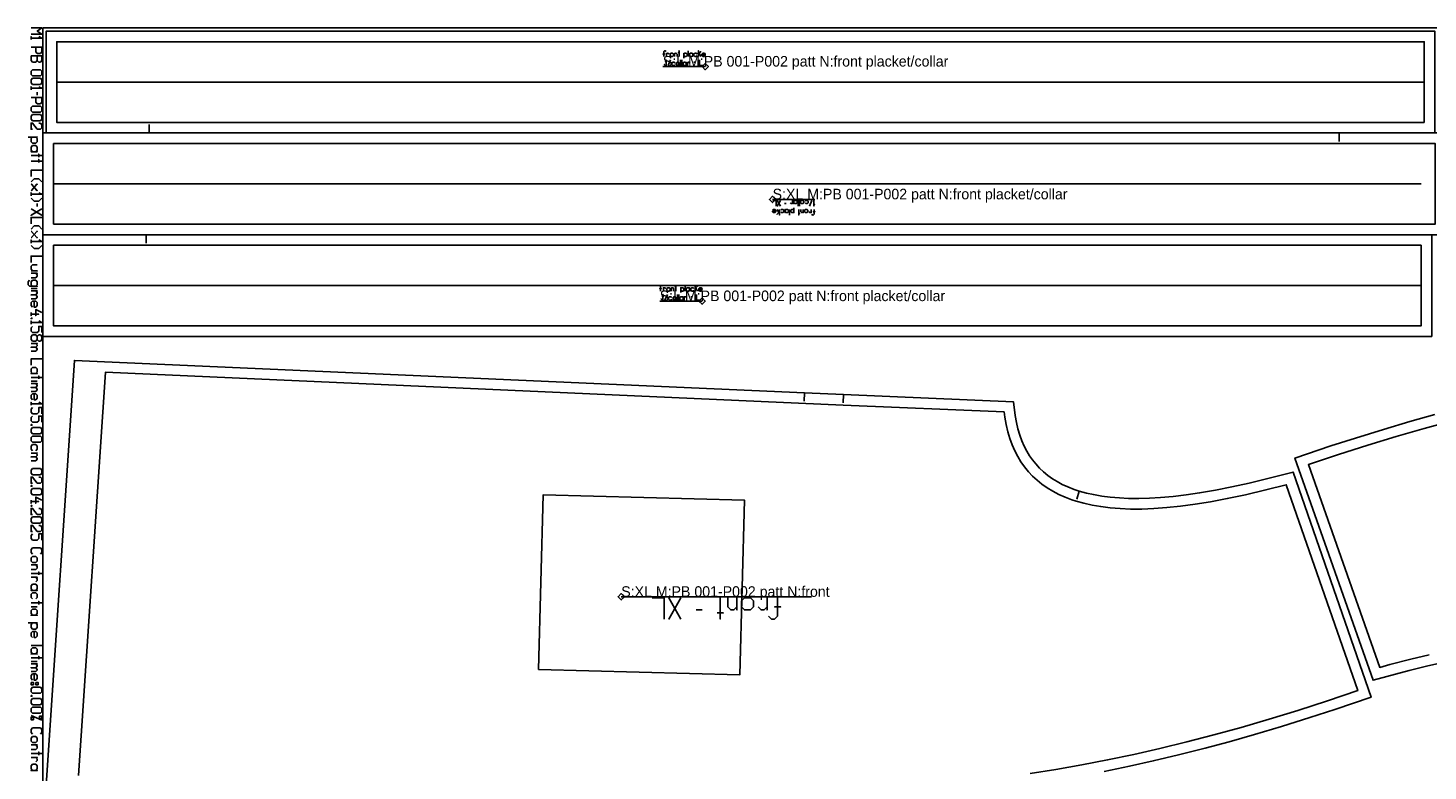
# Model space of a CAD drawing. Extents: x 0 to 4186, y 0 to 1550.
# Tile 2 of 6: x 0 to 1323, y 848 to 1550. Entities that reach past the tile are written whole.
import ezdxf

# ---------------------------------------------------------------- set-up
doc = ezdxf.new("R2010")
doc.units = 0

msp = doc.modelspace()

# ---------------------------------------------------------------- linework, layer by layer
at = {"layer": '1'}
for p, q in [((624.189, 1528.414), (624.189, 1523.08)), ((605.141, 1514.557), (607.427, 1519.89)), ((616.95, 1519.89), (616.95, 1514.557)), ((618.093, 1519.89), (618.093, 1514.557)), ((629.522, 1517.604), (631.046, 1517.604)), ((8.775, 1489.304), (8.775, 1486.379)), ((114.647, 1450.799), (114.647, 1458.799)), ((1239.458, 1450.757), (1239.458, 1442.757)), ((8.775, 1384.001), (8.775, 1381.076)), ((716.677, 1383.951), (715.154, 1383.951)), ((719.916, 1373.141), (719.916, 1378.475)), ((728.106, 1381.665), (728.106, 1386.999)), ((729.249, 1381.665), (729.249, 1386.999)), ((741.058, 1386.999), (738.773, 1381.665)), ((111.647, 1354.538), (111.647, 1346.538)), ((2.925, 1303.561), (8.775, 1303.561)), ((602.141, 1292.779), (604.427, 1298.113)), ((613.95, 1298.113), (613.95, 1292.779)), ((615.093, 1298.113), (615.093, 1292.779)), ((621.189, 1306.637), (621.189, 1301.303)), ((626.522, 1295.827), (628.046, 1295.827)), ((2.925, 1215.955), (8.775, 1215.955)), ((733.981, 1205.086), (733.633, 1197.093)), ((770.939, 1203.509), (770.597, 1195.517)), ((993.755, 1112.191), (991.405, 1104.544)), ((2.925, 1002.863), (8.775, 1002.863)), ((637.243, 999.774), (631.529, 999.774)), ((13.162, 966.3), (2.925, 966.3)), ((2.925, 950.943), (8.775, 950.943)), ((2.925, 899.9), (13.162, 895.513))]:
    msp.add_line(p, q, dxfattribs=at)
for points in [[(2.925, 1549.999), (13.162, 1550), (8.775, 1547.074), (13.162, 1544.149), (2.925, 1544.149)], [(10.237, 1541.956), (13.162, 1540.493), (2.925, 1540.493), (2.925, 1541.956), (2.925, 1539.03)], [(2.925, 1531.718), (13.162, 1531.718), (13.162, 1527.33), (11.7, 1525.868), (8.775, 1525.868), (7.312, 1527.33), (7.312, 1531.718)], [(600.95, 1523.08), (600.95, 1525.366), (601.712, 1525.366), (600.189, 1525.366), (600.95, 1525.366), (600.95, 1527.652), (601.712, 1528.414), (602.474, 1528.414), (603.236, 1527.652)], [(603.617, 1523.08), (603.617, 1526.128), (603.617, 1525.366), (604.379, 1526.128), (605.141, 1526.128), (605.903, 1525.366)], [(611.236, 1523.08), (611.236, 1526.128), (611.236, 1525.366), (611.998, 1526.128), (612.76, 1526.128), (613.522, 1525.366), (613.522, 1523.08)], [(615.427, 1523.08), (615.427, 1528.414), (615.427, 1526.89), (614.665, 1526.89), (616.189, 1526.89)], [(619.998, 1521.557), (619.998, 1526.128), (619.998, 1525.366), (620.76, 1526.128), (622.284, 1526.128), (623.046, 1525.366), (623.046, 1523.842), (622.284, 1523.08), (620.76, 1523.08), (619.998, 1523.842)], [(632.569, 1523.842), (631.808, 1523.08), (630.284, 1523.08), (629.522, 1523.842), (629.522, 1525.366), (630.284, 1526.128), (631.808, 1526.128), (632.569, 1525.366)], [(633.712, 1523.08), (633.712, 1528.414), (633.712, 1525.366), (635.998, 1527.652), (634.474, 1526.128), (635.998, 1523.08)], [(640.189, 1523.842), (639.427, 1523.08), (637.903, 1523.08), (637.141, 1523.842), (637.141, 1525.366), (637.903, 1526.128), (639.427, 1526.128), (640.189, 1525.366), (640.189, 1524.604), (637.141, 1524.604)], [(603.236, 1514.557), (603.236, 1519.89), (603.236, 1518.366), (602.474, 1518.366), (603.998, 1518.366)], [(611.617, 1515.318), (610.855, 1514.557), (609.331, 1514.557), (608.569, 1515.318), (608.569, 1516.842), (609.331, 1517.604), (610.855, 1517.604), (611.617, 1516.842)], [(623.427, 1514.557), (623.427, 1517.604), (623.427, 1516.842), (624.188, 1517.604), (624.95, 1517.604), (625.712, 1516.842)], [(637.903, 1514.557), (634.855, 1514.557), (634.855, 1519.89)], [(10.237, 1494.423), (13.162, 1492.96), (2.925, 1492.96), (2.925, 1494.423), (2.925, 1491.498)], [(2.925, 1484.185), (13.162, 1484.185), (13.162, 1479.798), (11.7, 1478.335), (8.775, 1478.335), (7.312, 1479.798), (7.312, 1484.185)], [(10.237, 1460.053), (11.7, 1460.053), (13.162, 1458.591), (13.162, 1455.666), (11.7, 1454.203), (8.775, 1454.203), (4.387, 1460.053), (2.925, 1460.053), (2.925, 1454.203), (4.387, 1454.203)], [(0, 1446.89), (8.775, 1446.89), (7.312, 1446.89), (8.775, 1445.428), (8.775, 1442.503), (7.312, 1441.04), (4.387, 1441.04), (2.925, 1442.503), (2.925, 1445.428), (4.387, 1446.89)], [(2.925, 1429.34), (13.162, 1429.34), (10.237, 1429.34), (10.237, 1430.802), (10.237, 1427.877)], [(2.925, 1424.221), (13.162, 1424.221), (10.237, 1424.221), (10.237, 1425.684), (10.237, 1422.759)], [(2.925, 1409.596), (2.925, 1415.446), (13.162, 1415.446)], [(2.925, 1404.477), (5.85, 1407.402), (10.237, 1407.402), (13.162, 1404.477)], [(2.925, 1402.283), (3.363, 1402.283), (8.336, 1396.433), (8.775, 1396.433), (8.336, 1396.433), (5.85, 1399.358), (8.336, 1402.283), (8.775, 1402.283), (8.336, 1402.283), (3.363, 1396.433), (2.925, 1396.433)], [(10.237, 1394.239), (13.162, 1392.776), (2.925, 1392.776), (2.925, 1394.239), (2.925, 1391.314)], [(13.162, 1389.12), (10.237, 1386.195), (5.85, 1386.195), (2.925, 1389.12)], [(13.162, 1378.882), (2.925, 1373.032), (8.043, 1375.957), (13.162, 1373.032), (2.925, 1378.882)], [(703.916, 1377.713), (704.677, 1378.475), (706.201, 1378.475), (706.963, 1377.713), (706.963, 1376.189), (706.201, 1375.427), (704.677, 1375.427), (703.916, 1376.189), (703.916, 1376.951), (706.963, 1376.951)], [(704.106, 1386.999), (707.154, 1386.999), (707.154, 1381.665)], [(710.392, 1378.475), (710.392, 1373.141), (710.392, 1376.189), (708.106, 1373.903), (709.63, 1375.427), (708.106, 1378.475)], [(711.344, 1381.665), (708.296, 1386.999), (709.82, 1384.332), (708.296, 1381.665), (711.344, 1386.999)], [(711.535, 1377.713), (712.296, 1378.475), (713.82, 1378.475), (714.582, 1377.713), (714.582, 1376.189), (713.82, 1375.427), (712.296, 1375.427), (711.535, 1376.189)], [(722.773, 1386.999), (722.773, 1383.951), (722.773, 1384.713), (722.011, 1383.951), (721.249, 1383.951), (720.487, 1384.713)], [(724.106, 1379.999), (724.106, 1375.427), (724.106, 1376.189), (723.344, 1375.427), (721.82, 1375.427), (721.058, 1376.189), (721.058, 1377.713), (721.82, 1378.475), (723.344, 1378.475), (724.106, 1377.713)], [(728.677, 1378.475), (728.677, 1373.141), (728.677, 1374.665), (729.439, 1374.665), (727.916, 1374.665)], [(732.868, 1378.475), (732.868, 1375.427), (732.868, 1376.189), (732.106, 1375.427), (731.344, 1375.427), (730.582, 1376.189), (730.582, 1378.475)], [(734.582, 1386.237), (735.344, 1386.999), (736.868, 1386.999), (737.63, 1386.237), (737.63, 1384.713), (736.868, 1383.951), (735.344, 1383.951), (734.582, 1384.713)], [(740.487, 1378.475), (740.487, 1375.427), (740.487, 1376.189), (739.725, 1375.427), (738.963, 1375.427), (738.201, 1376.189)], [(743.154, 1378.475), (743.154, 1376.189), (742.392, 1376.189), (743.916, 1376.189), (743.154, 1376.189), (743.154, 1373.903), (742.392, 1373.141), (741.63, 1373.141), (740.868, 1373.903)], [(742.963, 1386.999), (742.963, 1381.665), (742.963, 1383.189), (743.725, 1383.189), (742.201, 1383.189)], [(2.925, 1364.988), (2.925, 1370.838), (13.162, 1370.838)], [(2.925, 1359.869), (5.85, 1362.794), (10.237, 1362.794), (13.162, 1359.869)], [(2.925, 1357.675), (3.363, 1357.675), (8.336, 1351.825), (8.775, 1351.825), (8.336, 1351.825), (5.85, 1354.75), (8.336, 1357.675), (8.775, 1357.675), (8.336, 1357.675), (3.363, 1351.825), (2.925, 1351.825)], [(10.237, 1349.632), (13.162, 1348.169), (2.925, 1348.169), (2.925, 1349.632), (2.925, 1346.706)], [(13.162, 1344.513), (10.237, 1341.588), (5.85, 1341.588), (2.925, 1344.513)], [(2.925, 1328.425), (2.925, 1334.275), (13.162, 1334.275)], [(2.925, 1320.381), (8.775, 1320.381), (4.387, 1320.381), (2.925, 1321.843), (2.925, 1324.768), (4.387, 1326.231), (8.775, 1326.231)], [(1.462, 1311.605), (0, 1310.143), (0, 1307.218), (1.462, 1305.755), (8.775, 1305.755), (7.312, 1305.755), (8.775, 1307.218), (8.775, 1310.143), (7.312, 1311.605), (4.387, 1311.605), (2.925, 1310.143), (2.925, 1307.218), (4.387, 1305.755)], [(2.925, 1318.187), (8.775, 1318.187), (7.312, 1318.187), (8.775, 1316.724), (8.775, 1315.262), (7.312, 1313.799), (2.925, 1313.799)], [(2.925, 1301.368), (8.775, 1301.368), (7.312, 1301.368), (8.775, 1299.905), (8.775, 1299.174), (7.312, 1297.711), (2.925, 1297.711), (7.312, 1297.711), (8.775, 1296.249), (8.775, 1295.518), (7.312, 1294.055), (2.925, 1294.055)], [(597.95, 1301.303), (597.95, 1303.589), (598.712, 1303.589), (597.189, 1303.589), (597.95, 1303.589), (597.95, 1305.875), (598.712, 1306.637), (599.474, 1306.637), (600.236, 1305.875)], [(600.236, 1292.779), (600.236, 1298.113), (600.236, 1296.589), (599.474, 1296.589), (600.998, 1296.589)], [(600.617, 1301.303), (600.617, 1304.351), (600.617, 1303.589), (601.379, 1304.351), (602.141, 1304.351), (602.903, 1303.589)], [(608.236, 1301.303), (608.236, 1304.351), (608.236, 1303.589), (608.998, 1304.351), (609.76, 1304.351), (610.522, 1303.589), (610.522, 1301.303)], [(612.427, 1301.303), (612.427, 1306.637), (612.427, 1305.113), (611.665, 1305.113), (613.189, 1305.113)], [(616.998, 1299.779), (616.998, 1304.351), (616.998, 1303.589), (617.76, 1304.351), (619.284, 1304.351), (620.046, 1303.589), (620.046, 1302.065), (619.284, 1301.303), (617.76, 1301.303), (616.998, 1302.065)], [(629.569, 1302.065), (628.808, 1301.303), (627.284, 1301.303), (626.522, 1302.065), (626.522, 1303.589), (627.284, 1304.351), (628.808, 1304.351), (629.569, 1303.589)], [(630.712, 1301.303), (630.712, 1306.637), (630.712, 1303.589), (632.998, 1305.875), (631.474, 1304.351), (632.998, 1301.303)], [(634.903, 1292.779), (631.855, 1292.779), (631.855, 1298.113)], [(637.189, 1302.065), (636.427, 1301.303), (634.903, 1301.303), (634.141, 1302.065), (634.141, 1303.589), (634.903, 1304.351), (636.427, 1304.351), (637.189, 1303.589), (637.189, 1302.827), (634.141, 1302.827)], [(4.387, 1286.011), (2.925, 1287.474), (2.925, 1290.399), (4.387, 1291.861), (7.312, 1291.861), (8.775, 1290.399), (8.775, 1287.474), (7.312, 1286.011), (5.85, 1286.011), (5.85, 1291.861)], [(2.925, 1280.892), (2.925, 1277.967), (2.925, 1279.43), (10.237, 1279.43), (7.312, 1279.43), (7.312, 1277.967), (7.312, 1283.817), (13.162, 1280.892)], [(608.617, 1293.541), (607.855, 1292.779), (606.331, 1292.779), (605.569, 1293.541), (605.569, 1295.065), (606.331, 1295.827), (607.855, 1295.827), (608.617, 1295.065)], [(620.427, 1292.779), (620.427, 1295.827), (620.427, 1295.065), (621.188, 1295.827), (621.95, 1295.827), (622.712, 1295.065)], [(10.237, 1272.994), (13.162, 1271.532), (2.925, 1271.532), (2.925, 1272.994), (2.925, 1270.069)], [(13.162, 1262.025), (13.162, 1267.876), (10.237, 1267.876), (10.237, 1263.488), (8.775, 1262.025), (4.387, 1262.025), (2.925, 1263.488), (2.925, 1266.413), (4.387, 1267.876)], [(2.925, 1251.788), (8.775, 1251.788), (7.312, 1251.788), (8.775, 1250.325), (8.775, 1249.594), (7.312, 1248.131), (2.925, 1248.131), (7.312, 1248.131), (8.775, 1246.669), (8.775, 1245.937), (7.312, 1244.475), (2.925, 1244.475)], [(2.925, 1231.312), (2.925, 1237.162), (13.162, 1237.162)], [(17.155, 834.087), (43.869, 1235.762), (733.981, 1205.086), (770.939, 1203.509), (931.593, 1196.67), (933.321, 1183.539), (934.482, 1176.919), (935.859, 1171.001), (937.637, 1164.989), (939.56, 1159.704), (941.851, 1154.48), (944.206, 1149.93), (946.863, 1145.529), (949.504, 1141.725), (952.642, 1137.789), (956.195, 1133.919), (960.059, 1130.272), (964.103, 1126.961), (968.606, 1123.766), (972.894, 1121.123), (977.769, 1118.509), (983.04, 1116.084), (988.966, 1113.776), (993.755, 1112.191), (1000.473, 1110.323), (1007.156, 1108.816), (1015.119, 1107.42), (1022.936, 1106.417), (1031.856, 1105.657), (1040.475, 1105.266), (1049.955, 1105.178), (1060.1, 1105.438), (1070.689, 1106.055), (1082.473, 1107.107), (1094.94, 1108.594), (1107.555, 1110.446), (1122.519, 1113.039), (1137.89, 1116.097), (1154.363, 1119.751), (1174.44, 1124.63), (1195.946, 1130.18), (1269.717, 917.29), (1269.717, 917.29), (1235.467, 905.641), (1211.894, 897.959), (1184.972, 889.558), (1159.54, 882), (1135.479, 875.204), (1112.681, 869.094), (1087.46, 862.714), (1063.711, 857.083), (1041.325, 852.115), (1017.177, 847.131)], [(2.925, 1219.612), (13.162, 1219.612), (10.237, 1219.612), (10.237, 1221.074), (10.237, 1218.149)], [(2.925, 1213.762), (8.775, 1213.762), (7.312, 1213.762), (8.775, 1212.299), (8.775, 1211.568), (7.312, 1210.105), (2.925, 1210.105), (7.312, 1210.105), (8.775, 1208.643), (8.775, 1207.911), (7.312, 1206.449), (2.925, 1206.449)], [(4.387, 1198.405), (2.925, 1199.867), (2.925, 1202.792), (4.387, 1204.255), (7.312, 1204.255), (8.775, 1202.792), (8.775, 1199.867), (7.312, 1198.405), (5.85, 1198.405), (5.85, 1204.255)], [(10.237, 1196.211), (13.162, 1194.749), (2.925, 1194.749), (2.925, 1196.211), (2.925, 1193.286)], [(13.162, 1185.242), (13.162, 1191.092), (10.237, 1191.092), (10.237, 1186.705), (8.775, 1185.242), (4.387, 1185.242), (2.925, 1186.705), (2.925, 1189.63), (4.387, 1191.092)], [(13.162, 1177.198), (13.162, 1183.048), (10.237, 1183.048), (10.237, 1178.661), (8.775, 1177.198), (4.387, 1177.198), (2.925, 1178.661), (2.925, 1181.586), (4.387, 1183.048)], [(1337.554, 949.952), (1322.089, 946.538), (1305.524, 942.499), (1271.576, 933.359), (1197.662, 1143.377), (1197.662, 1143.377), (1231.596, 1154.833), (1254.799, 1162.335), (1281.294, 1170.535), (1306.325, 1177.908), (1330.006, 1184.538)], [(4.387, 1150.287), (2.925, 1151.75), (2.925, 1154.675), (4.387, 1156.137), (7.312, 1156.137), (8.775, 1154.675), (8.775, 1151.75), (7.312, 1150.287)], [(2.925, 1148.093), (8.775, 1148.093), (7.312, 1148.093), (8.775, 1146.631), (8.775, 1145.9), (7.312, 1144.437), (2.925, 1144.437), (7.312, 1144.437), (8.775, 1142.975), (8.775, 1142.243), (7.312, 1140.781), (2.925, 1140.781)], [(10.237, 1125.424), (11.7, 1125.424), (13.162, 1123.962), (13.162, 1121.036), (11.7, 1119.574), (8.775, 1119.574), (4.387, 1125.424), (2.925, 1125.424), (2.925, 1119.574), (4.387, 1119.574)], [(2.925, 1103.632), (2.925, 1100.707), (2.925, 1102.17), (10.237, 1102.17), (7.312, 1102.17), (7.312, 1100.707), (7.312, 1106.557), (13.162, 1103.632)], [(10.237, 1095.735), (11.7, 1095.735), (13.162, 1094.272), (13.162, 1091.347), (11.7, 1089.884), (8.775, 1089.884), (4.387, 1095.735), (2.925, 1095.735), (2.925, 1089.884), (4.387, 1089.884)], [(10.237, 1079.647), (11.7, 1079.647), (13.162, 1078.184), (13.162, 1075.259), (11.7, 1073.796), (8.775, 1073.796), (4.387, 1079.647), (2.925, 1079.647), (2.925, 1073.796), (4.387, 1073.796)], [(13.162, 1065.752), (13.162, 1071.603), (10.237, 1071.603), (10.237, 1067.215), (8.775, 1065.752), (4.387, 1065.752), (2.925, 1067.215), (2.925, 1070.14), (4.387, 1071.603)], [(4.387, 1052.59), (2.925, 1054.052), (2.925, 1056.977), (4.387, 1058.44), (11.7, 1058.44), (13.162, 1056.977), (13.162, 1054.052), (11.7, 1052.59)], [(2.925, 1042.352), (8.775, 1042.352), (7.312, 1042.352), (8.775, 1040.889), (8.775, 1039.427), (7.312, 1037.964), (2.925, 1037.964)], [(2.925, 1034.308), (13.162, 1034.308), (10.237, 1034.308), (10.237, 1035.77), (10.237, 1032.845)], [(2.925, 1030.652), (8.775, 1030.652), (7.312, 1030.652), (8.775, 1029.189), (8.775, 1027.726), (7.312, 1026.264)], [(4.387, 1010.176), (2.925, 1011.638), (2.925, 1014.564), (4.387, 1016.026), (7.312, 1016.026), (8.775, 1014.564), (8.775, 1011.638), (7.312, 1010.176)], [(2.925, 1006.52), (13.162, 1006.52), (10.237, 1006.52), (10.237, 1007.982), (10.237, 1005.057)], [(590.1, 1011.202), (601.529, 1011.202), (601.529, 991.202)], [(617.243, 991.202), (605.815, 1011.202), (611.529, 1001.202), (605.815, 991.202), (617.243, 1011.202)], [(654.386, 1011.202), (654.386, 991.202), (654.386, 996.917), (657.243, 996.917), (651.529, 996.917)], [(670.1, 1011.202), (670.1, 999.774), (670.1, 1002.631), (667.243, 999.774), (664.386, 999.774), (661.529, 1002.631), (661.529, 1011.202)], [(698.672, 1011.202), (698.672, 999.774), (698.672, 1002.631), (695.815, 999.774), (692.957, 999.774), (690.1, 1002.631)], [(708.672, 1011.202), (708.672, 1002.631), (705.815, 1002.631), (711.529, 1002.631), (708.672, 1002.631), (708.672, 994.06), (705.815, 991.202), (702.957, 991.202), (700.1, 994.06)], [(0, 987.507), (8.775, 987.507), (7.312, 987.507), (8.775, 986.044), (8.775, 983.119), (7.312, 981.656), (4.387, 981.656), (2.925, 983.119), (2.925, 986.044), (4.387, 987.507)], [(4.387, 973.612), (2.925, 975.075), (2.925, 978), (4.387, 979.463), (7.312, 979.463), (8.775, 978), (8.775, 975.075), (7.312, 973.612), (5.85, 973.612), (5.85, 979.463)], [(2.925, 954.599), (13.162, 954.599), (10.237, 954.599), (10.237, 956.062), (10.237, 953.137)], [(2.925, 948.749), (8.775, 948.749), (7.312, 948.749), (8.775, 947.287), (8.775, 946.555), (7.312, 945.093), (2.925, 945.093), (7.312, 945.093), (8.775, 943.63), (8.775, 942.899), (7.312, 941.437), (2.925, 941.437)], [(4.387, 933.393), (2.925, 934.855), (2.925, 937.78), (4.387, 939.243), (7.312, 939.243), (8.775, 937.78), (8.775, 934.855), (7.312, 933.393), (5.85, 933.393), (5.85, 939.243)], [(4.387, 882.35), (2.925, 883.812), (2.925, 886.738), (4.387, 888.2), (11.7, 888.2), (13.162, 886.738), (13.162, 883.812), (11.7, 882.35)], [(2.925, 872.112), (8.775, 872.112), (7.312, 872.112), (8.775, 870.65), (8.775, 869.187), (7.312, 867.725), (2.925, 867.725)], [(2.925, 864.068), (13.162, 864.068), (10.237, 864.068), (10.237, 865.531), (10.237, 862.606)], [(2.925, 860.412), (8.775, 860.412), (7.312, 860.412), (8.775, 858.949), (8.775, 857.487), (7.312, 856.024)]]:
    msp.add_lwpolyline(points, dxfattribs=at)
for points in [[(14.162, 0), (4171.747, 0), (4171.747, 1550), (14.162, 1550), (14.162, 0)], [(1329.961, 1498.9), (1329.961, 1450.799), (114.647, 1450.799), (17.162, 1450.799), (17.162, 1498.9), (17.162, 1547), (1329.961, 1547), (1329.961, 1498.9)], [(2.925, 1523.674), (13.162, 1523.674), (13.162, 1519.286), (11.7, 1517.824), (10.237, 1517.824), (8.775, 1519.286), (8.775, 1523.674), (8.775, 1519.286), (7.312, 1517.824), (4.387, 1517.824), (2.925, 1519.286), (2.925, 1523.674)], [(607.808, 1523.08), (607.046, 1523.842), (607.046, 1525.366), (607.808, 1526.128), (609.331, 1526.128), (610.093, 1525.366), (610.093, 1523.842), (609.331, 1523.08), (607.808, 1523.08)], [(626.093, 1523.08), (625.331, 1523.842), (625.331, 1525.366), (626.093, 1526.128), (627.617, 1526.128), (628.379, 1525.366), (628.379, 1526.128), (628.379, 1523.08), (628.379, 1523.842), (627.617, 1523.08), (626.093, 1523.08)], [(2.925, 1509.048), (4.387, 1510.511), (11.7, 1510.511), (13.162, 1509.048), (13.162, 1506.123), (11.7, 1504.661), (4.387, 1504.661), (2.925, 1506.123), (2.925, 1509.048)], [(613.522, 1514.557), (612.76, 1515.318), (612.76, 1516.842), (613.522, 1517.604), (615.046, 1517.604), (615.808, 1516.842), (615.808, 1515.318), (615.046, 1514.557), (613.522, 1514.557)], [(619.998, 1514.557), (619.236, 1515.318), (619.236, 1516.842), (619.998, 1517.604), (621.522, 1517.604), (622.284, 1516.842), (622.284, 1517.604), (622.284, 1514.557), (622.284, 1515.318), (621.522, 1514.557), (619.998, 1514.557)], [(2.925, 1501.004), (4.387, 1502.467), (11.7, 1502.467), (13.162, 1501.004), (13.162, 1498.079), (11.7, 1496.617), (4.387, 1496.617), (2.925, 1498.079), (2.925, 1501.004)], [(2.925, 1474.679), (4.387, 1476.141), (11.7, 1476.141), (13.162, 1474.679), (13.162, 1471.754), (11.7, 1470.291), (4.387, 1470.291), (2.925, 1471.754), (2.925, 1474.679)], [(2.925, 1466.635), (4.387, 1468.097), (11.7, 1468.097), (13.162, 1466.635), (13.162, 1463.71), (11.7, 1462.247), (4.387, 1462.247), (2.925, 1463.71), (2.925, 1466.635)], [(14.162, 1402.656), (14.162, 1450.757), (1239.458, 1450.757), (1340.243, 1450.757), (1340.243, 1402.656), (1340.243, 1354.556), (14.162, 1354.556), (14.162, 1402.656)], [(2.925, 1437.384), (4.387, 1438.846), (7.312, 1438.846), (8.775, 1437.384), (8.775, 1434.459), (7.312, 1432.996), (8.775, 1432.996), (2.925, 1432.996), (4.387, 1432.996), (2.925, 1434.459), (2.925, 1437.384)], [(718.011, 1378.475), (718.773, 1377.713), (718.773, 1376.189), (718.011, 1375.427), (716.487, 1375.427), (715.725, 1376.189), (715.725, 1375.427), (715.725, 1378.475), (715.725, 1377.713), (716.487, 1378.475), (718.011, 1378.475)], [(726.201, 1386.999), (726.963, 1386.237), (726.963, 1384.713), (726.201, 1383.951), (724.677, 1383.951), (723.915, 1384.713), (723.915, 1383.951), (723.915, 1386.999), (723.915, 1386.237), (724.677, 1386.999), (726.201, 1386.999)], [(732.677, 1386.999), (733.439, 1386.237), (733.439, 1384.713), (732.677, 1383.951), (731.154, 1383.951), (730.392, 1384.713), (730.392, 1386.237), (731.154, 1386.999), (732.677, 1386.999)], [(736.296, 1378.475), (737.058, 1377.713), (737.058, 1376.189), (736.296, 1375.427), (734.773, 1375.427), (734.011, 1376.189), (734.011, 1377.713), (734.773, 1378.475), (736.296, 1378.475)], [(1326.961, 1306.437), (1326.961, 1354.538), (111.647, 1354.538), (14.162, 1354.538), (14.162, 1306.437), (14.162, 1258.337), (1326.961, 1258.337), (1326.961, 1306.437)], [(604.808, 1301.303), (604.046, 1302.065), (604.046, 1303.589), (604.808, 1304.351), (606.331, 1304.351), (607.093, 1303.589), (607.093, 1302.065), (606.331, 1301.303), (604.808, 1301.303)], [(623.093, 1301.303), (622.331, 1302.065), (622.331, 1303.589), (623.093, 1304.351), (624.617, 1304.351), (625.379, 1303.589), (625.379, 1304.351), (625.379, 1301.303), (625.379, 1302.065), (624.617, 1301.303), (623.093, 1301.303)], [(610.522, 1292.779), (609.76, 1293.541), (609.76, 1295.065), (610.522, 1295.827), (612.046, 1295.827), (612.808, 1295.065), (612.808, 1293.541), (612.046, 1292.779), (610.522, 1292.779)], [(616.998, 1292.779), (616.236, 1293.541), (616.236, 1295.065), (616.998, 1295.827), (618.522, 1295.827), (619.284, 1295.065), (619.284, 1295.827), (619.284, 1292.779), (619.284, 1293.541), (618.522, 1292.779), (616.998, 1292.779)], [(2.925, 1275.773), (3.656, 1275.773), (3.656, 1275.188), (2.925, 1275.188), (2.925, 1275.773)], [(7.312, 1259.832), (8.775, 1258.369), (8.775, 1255.444), (10.237, 1253.981), (11.7, 1253.981), (13.162, 1255.444), (13.162, 1258.369), (11.7, 1259.832), (10.237, 1259.832), (8.775, 1258.369), (8.775, 1255.444), (7.312, 1253.981), (4.387, 1253.981), (2.925, 1255.444), (2.925, 1258.369), (4.387, 1259.832), (7.312, 1259.832)], [(2.925, 1227.656), (4.387, 1229.118), (7.312, 1229.118), (8.775, 1227.656), (8.775, 1224.731), (7.312, 1223.268), (8.775, 1223.268), (2.925, 1223.268), (4.387, 1223.268), (2.925, 1224.731), (2.925, 1227.656)], [(2.925, 1175.004), (3.656, 1175.004), (3.656, 1174.419), (2.925, 1174.419), (2.925, 1175.004)], [(2.925, 1170.763), (4.387, 1172.225), (11.7, 1172.225), (13.162, 1170.763), (13.162, 1167.838), (11.7, 1166.375), (4.387, 1166.375), (2.925, 1167.838), (2.925, 1170.763)], [(2.925, 1162.719), (4.387, 1164.181), (11.7, 1164.181), (13.162, 1162.719), (13.162, 1159.794), (11.7, 1158.331), (4.387, 1158.331), (2.925, 1159.794), (2.925, 1162.719)], [(2.925, 1132.006), (4.387, 1133.468), (11.7, 1133.468), (13.162, 1132.006), (13.162, 1129.08), (11.7, 1127.618), (4.387, 1127.618), (2.925, 1129.08), (2.925, 1132.006)], [(2.925, 1117.38), (3.656, 1117.38), (3.656, 1116.795), (2.925, 1116.795), (2.925, 1117.38)], [(2.925, 1113.139), (4.387, 1114.601), (11.7, 1114.601), (13.162, 1113.139), (13.162, 1110.214), (11.7, 1108.751), (4.387, 1108.751), (2.925, 1110.214), (2.925, 1113.139)], [(2.925, 1098.513), (3.656, 1098.513), (3.656, 1097.928), (2.925, 1097.928), (2.925, 1098.513)], [(2.925, 1086.228), (4.387, 1087.691), (11.7, 1087.691), (13.162, 1086.228), (13.162, 1083.303), (11.7, 1081.84), (4.387, 1081.84), (2.925, 1083.303), (2.925, 1086.228)], [(2.925, 1048.933), (4.387, 1050.396), (7.312, 1050.396), (8.775, 1048.933), (8.775, 1046.008), (7.312, 1044.546), (4.387, 1044.546), (2.925, 1046.008), (2.925, 1048.933)], [(2.925, 1022.608), (4.387, 1024.07), (7.312, 1024.07), (8.775, 1022.608), (8.775, 1019.682), (7.312, 1018.22), (8.775, 1018.22), (2.925, 1018.22), (4.387, 1018.22), (2.925, 1019.682), (2.925, 1022.608)], [(682.957, 1011.202), (685.815, 1008.345), (685.815, 1002.631), (682.957, 999.774), (677.243, 999.774), (674.386, 1002.631), (674.386, 1008.345), (677.243, 1011.202), (682.957, 1011.202)], [(2.925, 999.207), (4.387, 1000.669), (7.312, 1000.669), (8.775, 999.207), (8.775, 996.282), (7.312, 994.819), (8.775, 994.819), (2.925, 994.819), (4.387, 994.819), (2.925, 996.282), (2.925, 999.207)], [(2.925, 962.643), (4.387, 964.106), (7.312, 964.106), (8.775, 962.643), (8.775, 959.718), (7.312, 958.256), (8.775, 958.256), (2.925, 958.256), (4.387, 958.256), (2.925, 959.718), (2.925, 962.643)], [(2.925, 931.199), (2.925, 929.005), (5.118, 929.005), (5.118, 931.199), (2.925, 931.199)], [(2.925, 925.349), (4.387, 926.811), (11.7, 926.811), (13.162, 925.349), (13.162, 922.424), (11.7, 920.961), (4.387, 920.961), (2.925, 922.424), (2.925, 925.349)], [(7.312, 931.199), (7.312, 929.005), (9.506, 929.005), (9.506, 931.199), (7.312, 931.199)], [(2.925, 918.767), (3.656, 918.767), (3.656, 918.182), (2.925, 918.182), (2.925, 918.767)], [(2.925, 914.526), (4.387, 915.988), (11.7, 915.988), (13.162, 914.526), (13.162, 911.601), (11.7, 910.138), (4.387, 910.138), (2.925, 911.601), (2.925, 914.526)], [(2.925, 906.482), (4.387, 907.944), (11.7, 907.944), (13.162, 906.482), (13.162, 903.557), (11.7, 902.094), (4.387, 902.094), (2.925, 903.557), (2.925, 906.482)], [(5.118, 898.145), (2.925, 898.145), (2.925, 895.952), (5.118, 895.952), (5.118, 898.145)], [(10.969, 897.268), (10.969, 899.462), (13.162, 899.462), (13.162, 897.268), (10.969, 897.268)], [(2.925, 878.694), (4.387, 880.156), (7.312, 880.156), (8.775, 878.694), (8.775, 875.769), (7.312, 874.306), (4.387, 874.306), (2.925, 875.769), (2.925, 878.694)], [(2.925, 852.368), (4.387, 853.83), (7.312, 853.83), (8.775, 852.368), (8.775, 849.443), (7.312, 847.98), (8.775, 847.98), (2.925, 847.98), (4.387, 847.98), (2.925, 849.443), (2.925, 852.368)]]:
    msp.add_lwpolyline(points, close=True, dxfattribs=at)
at = {"layer": '3'}
for p, q in [((640.189, 1513.557), (600.189, 1513.557)), ((1319.96, 1498.9), (27.162, 1498.9)), ((24.145, 1402.656), (1316.943, 1402.656)), ((703.916, 1387.999), (743.916, 1387.999)), ((1316.96, 1306.437), (24.162, 1306.437)), ((637.189, 1291.78), (597.189, 1291.78)), ((560.815, 1012.203), (740.815, 1012.203))]:
    msp.add_line(p, q, dxfattribs=at)
for points in [[(1319.961, 1460.799), (114.647, 1460.799), (27.162, 1460.799), (27.162, 1498.9), (27.162, 1537), (1319.961, 1537), (1319.961, 1498.9), (1319.961, 1460.799)], [(637.189, 1513.557), (640.189, 1516.557), (643.189, 1513.557), (640.189, 1510.557), (637.189, 1513.557)], [(24.144, 1440.757), (1239.458, 1440.757), (1330.244, 1440.757), (1330.244, 1402.656), (1330.244, 1364.556), (24.144, 1364.556), (24.144, 1402.656), (24.144, 1440.757)], [(706.916, 1387.999), (703.916, 1384.999), (700.916, 1387.999), (703.916, 1390.999), (706.916, 1387.999)], [(1316.961, 1344.538), (111.647, 1344.538), (24.162, 1344.538), (24.162, 1306.437), (24.162, 1268.337), (1316.961, 1268.337), (1316.961, 1306.437), (1316.961, 1344.538)], [(634.189, 1291.78), (637.189, 1288.78), (640.189, 1291.78), (637.189, 1294.78), (634.189, 1291.78)], [(482.608, 943.475), (486.92, 1108.519), (677.355, 1103.547), (673.045, 938.503), (482.608, 943.475)], [(563.815, 1012.203), (560.815, 1009.203), (557.815, 1012.203), (560.815, 1015.203), (563.815, 1012.203)]]:
    msp.add_lwpolyline(points, close=True, dxfattribs=at)
for points in [[(47.834, 843.29), (73.183, 1224.449), (770.514, 1193.519), (922.775, 1187.035), (923.425, 1182.106), (924.675, 1174.961), (926.258, 1168.192), (928.154, 1161.81), (930.354, 1155.794), (932.852, 1150.117), (935.633, 1144.774), (938.702, 1139.735), (942.057, 1134.99), (945.715, 1130.511), (949.665, 1126.305), (953.925, 1122.354), (958.515, 1118.649), (963.432, 1115.201), (968.699, 1112.003), (974.326, 1109.06), (980.354, 1106.368), (986.794, 1103.941), (990.817, 1102.631), (998.09, 1100.61), (1005.857, 1098.878), (1014.133, 1097.456), (1022.966, 1096.359), (1032.361, 1095.607), (1042.372, 1095.219), (1053.026, 1095.219), (1064.408, 1095.633), (1076.518, 1096.49), (1089.434, 1097.821), (1103.197, 1099.659), (1117.864, 1102.034), (1133.655, 1105.014), (1150.856, 1108.69), (1170.176, 1113.258), (1189.522, 1118.177), (1256.988, 923.48), (1228.336, 913.813), (1200.52, 904.842), (1173.378, 896.501), (1146.848, 888.764), (1120.88, 881.604), (1095.333, 874.971), (1070.107, 868.834), (1045.239, 863.193), (1020.564, 858.006), (996.077, 853.266), (971.661, 848.946), (947.234, 845.032)], [(1324.618, 957.377), (1307.302, 953.26), (1287.368, 948.07), (1277.91, 945.484), (1210.444, 1137.181), (1238.939, 1146.72), (1266.631, 1155.572), (1293.503, 1163.749), (1319.727, 1171.319), (1345.486, 1178.341)]]:
    msp.add_lwpolyline(points, dxfattribs=at)

# ---------------------------------------------------------------- texts
at = {"layer": 'Label'}
for s, p in [('S:L M:PB 001-P002 patt N:front placket/collar', (600.189, 1513.539)), ('S:XL M:PB 001-P002 patt N:front placket/collar', (703.916, 1387.981)), ('S:L M:PB 001-P002 patt N:front placket/collar', (597.189, 1291.762)), ('S:XL M:PB 001-P002 patt N:front', (560.815, 1012.185))]:
    msp.add_text(s, height=10, dxfattribs=at).set_placement(p)

doc.saveas('drawing.dxf')
